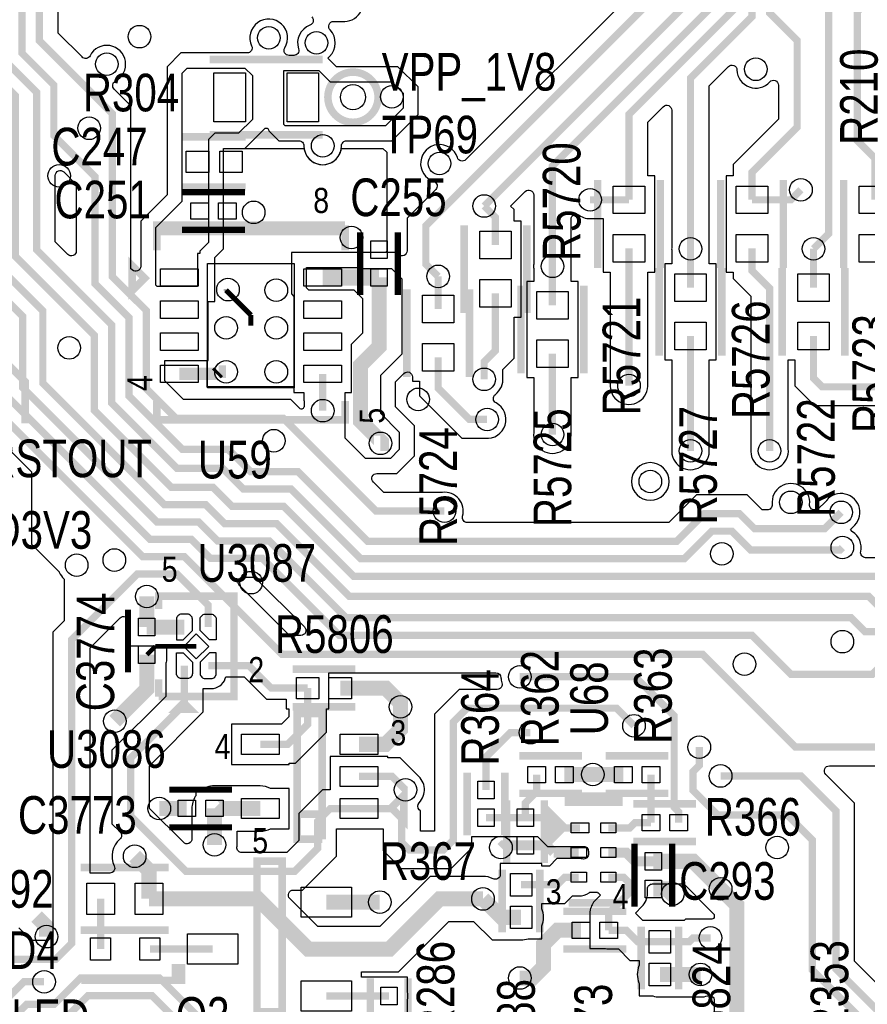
# Model space of a CAD drawing. Extents: x -394 to 5394, y -1015 to 7151.
# Tile 34 of 80: x 1902 to 2577, y 1862 to 2646. Entities that reach past the tile are written whole.
import ezdxf

# ---------------------------------------------------------------- set-up
doc = ezdxf.new("R2010")
doc.units = 0
for name, color, linetype in [('BG_SILKSCREEN_TOP', 3, 'CONTINUOUS'), ('ET_TOP', 132, 'CONTINUOUS'), ('PG_SILKSCREEN_TOP', 7, 'CONTINUOUS'), ('PIN_TOP', 132, 'CONTINUOUS'), ('RD_SILKSCREEN_TOP', 254, 'CONTINUOUS'), ('VC_TOP', 132, 'CONTINUOUS')]:
    doc.layers.add(name, color=color, linetype=linetype)

msp = doc.modelspace()

# ---------------------------------------------------------------- linework, layer by layer
at = {"layer": 'ET_TOP'}
for points, const_width in [([(2240, 2255), (2185.4553, 2255), (2111.4853, 2328.97), (2025.9587, 2328.97), (2002.4, 2352.5287), (2002.4, 2414.8813), (1994.3201, 2422.9612), (1994.3162, 2422.9612), (1975.3548, 2441.9226), (1975.3548, 2571.6452), (1917.3, 2629.7), (1917.3, 2773.5919), (1875.7049, 2815.187), (1875.7049, 3018.5145), (1940.1904, 3083), (2069.33, 3083), (2115.97, 3036.36), (2115.97, 3022.46)], 5.8), ([(2555, 3041.535), (2578, 3018.535), (2578, 2970), (2584, 2964), (2584, 2668), (2569, 2653), (2569, 2550), (2583, 2536), (2583, 2503)], 5.8), ([(1501.38, 2883.62), (1524, 2861), (1627, 2861), (1641.9, 2875.9), (1754.9315, 2875.9), (1889.7, 2741.1315), (1889.7, 2614.043), (1915, 2588.743), (1915, 2463.245), (1974.8, 2403.445), (1974.8, 2341.0963), (2026.9067, 2288.9896), (2063.4203, 2288.9896), (2079.894, 2272.5159), (2117.7681, 2272.5159), (2173.284, 2217), (2431, 2217), (2453, 2239), (2469, 2239), (2484, 2224), (2555, 2224), (2557, 2226)], 5.8), ([(2618, 2201), (2616, 2203), (2167.7678, 2203), (2112.0519, 2258.7159), (2070.7087, 2258.7159), (2055.4709, 2273.9537), (2022.4264, 2273.9537), (1961, 2335.3801), (1961, 2395.0209), (1898.2, 2457.8209), (1898.2, 2586.0268), (1875.9, 2608.3268), (1875.9, 2735.4153), (1749.4153, 2861.9), (1651.9, 2861.9), (1634, 2844), (1513, 2844), (1488, 2869)], 5.8), ([(1500, 2829), (1641, 2829), (1659.9, 2847.9), (1733.9639, 2847.9), (1801.3, 2780.5639), (1801.3, 2744.2486), (1854.903, 2690.6456), (1854.903, 2609.8076), (1884.4, 2580.3106), (1884.4, 2450.23), (1920, 2414.63), (1920, 2356.864), (1944.2438, 2332.6202), (1944.2438, 2332.6201), (2016.7102, 2260.1537), (2049.7547, 2260.1537), (2064.9925, 2244.9159), (2106.3357, 2244.9159), (2164.2516, 2187), (2578, 2187), (2586, 2179)], 5.8), ([(2622, 2159), (2575, 2159), (2564, 2170), (2161.7354, 2170), (2100.6195, 2231.1159), (2059.2763, 2231.1159), (2044.0385, 2246.3537), (2010.994, 2246.3537), (1904, 2353.3477), (1904, 2410.0726), (1870.6, 2443.4726), (1870.6, 2574.5944), (1841.103, 2604.0914), (1841.103, 2684.9294), (1787.5, 2738.5324), (1787.5, 2774.8477), (1750.2477, 2812.1), (1424.9, 2812.1)], 5.8), ([(2597, 2141), (2581, 2125), (2515.9998, 2125), (2484.9998, 2156), (2156.2192, 2156), (2094.9033, 2217.3159), (2053.5601, 2217.3159), (2038.3223, 2232.5537), (2005.2778, 2232.5537), (1856.8, 2381.0315), (1856.8, 2568.2), (1827.303, 2597.697), (1827.303, 2679.2132), (1773.7, 2732.8162), (1773.7, 2769.1315), (1744.5315, 2798.3), (1418.7, 2798.3)], 5.8), ([(1502.8315, 2784), (1739.3153, 2784), (1759.9, 2763.4153), (1759.9, 2727.1), (1813.503, 2673.497), (1813.503, 2587.2011), (1843, 2557.7041), (1843, 2375.3153), (1999.5616, 2218.7537), (2032.6061, 2218.7537), (2110.3598, 2141), (2445.6855, 2141), (2519.6855, 2067), (2617, 2067)], 5.8), ([(1903.5, 2746.8477), (1903.5, 2619.7592), (1928.8, 2594.4592), (1928.8, 2554.1999), (1961.5548, 2521.4451), (1961.5548, 2436.2064), (1988.6, 2409.1612), (1988.6, 2346.8125), (2031.1438, 2304.2687), (2067.5874, 2304.2687), (2069.0665, 2302.7896), (2069.1365, 2302.7896), (2085.6102, 2286.3159), (2123.4882, 2286.3159), (2131.5681, 2278.236), (2131.5681, 2278.2321), (2178.8002, 2231), (2425, 2231), (2447, 2253), (2475, 2253), (2487, 2241), (2543, 2241), (2556, 2254)], 5.8), ([(2524, 2511), (2516, 2503), (2485, 2503)], 5.8), ([(2387, 2503), (2356, 2503)], 5.8), ([(2280.6342, 2467.0608), (2280.6342, 2489.0608), (2271.6342, 2498.0608)], 5.8), ([(2387, 2464.4174), (2387, 2355)], 5.8), ([(2436, 2433), (2436, 2464)], 5.8), ([(2485, 2464.4174), (2485, 2446.5174), (2499, 2432.5174), (2499, 2303)], 5.8), ([(2534, 2464), (2534, 2433)], 5.8), ([(2142.93, 2441.14), (2187.93, 2441.14)], 13), ([(2326, 2419), (2326, 2450)], 5.8), ([(2189, 2309), (2189.93, 2309), (2189.93, 2310), (2173, 2326.93), (2173, 2371), (2187.93, 2385.93), (2187.93, 2441.14)], 12), ([(2235, 2416), (2235, 2442)], 5.8), ([(2066, 2431), (2066, 2431.465)], 4), ([(2085.84, 2411.16), (2066, 2431)], 4), ([(2280.6342, 2428.4782), (2280.6342, 2382.9), (2271.6342, 2373.9), (2271.6342, 2360)], 5.8), ([(2085.84, 2402.75), (2085.84, 2411.16)], 4), ([(2436, 2394.4174), (2436, 2303)], 5.8), ([(2605, 2354), (2541, 2354), (2534, 2361), (2534, 2394.4174)], 5.8), ([(2274, 2328), (2259.9, 2328), (2235, 2352.9), (2235, 2377.4174)], 5.8), ([(2326, 2380.4174), (2326, 2316)], 5.8), ([(2058.36, 2364.36), (2028.75, 2364.36)], 10), ([(2060, 2366), (2058.36, 2364.36)], 10), ([(2066, 2366), (2060, 2366)], 10), ([(2143, 2335), (2143, 2348.9), (2142.93, 2348.97), (2142.93, 2364.36)], 5.8), ([(2051.7498, 2162.5774), (2051.7498, 2180.0938), (2026.8899, 2204.9537), (1995.4825, 2204.9537), (1942.9, 2152.3712), (1942.9, 1910.5855), (1930.3145, 1898), (1884, 1898), (1768.9, 1782.9)], 5.8), ([(2002.8522, 2162.5774), (2002.8522, 2187.0089)], 12), ([(2032.8522, 2162.5774), (2002.8522, 2162.5774)], 12), ([(1977.3578, 2087.6422), (2002.8522, 2113.1366), (2002.8522, 2140.5302)], 12), ([(2009.5451, 2147.2231), (2002.8522, 2140.5302)], 3.6), ([(2042.301, 2147.2231), (2009.5451, 2147.2231)], 3.6), ([(2172, 2018), (2149, 2018), (2139, 2008), (2139, 1986.2895), (2120.7105, 1968), (2033.9999, 1968), (1990, 2011.9999), (1990, 2058.2895), (2032.8522, 2101.1417), (2032.8522, 2131.8688)], 5.8), ([(2051.7498, 2131.8688), (2084.1312, 2131.8688), (2102, 2114), (2131, 2114)], 5.8), ([(2300, 2123), (2392, 2123), (2423, 2092), (2423, 2019), (2426.49, 2015.51), (2426.49, 2006.81)], 5.8), ([(2205, 2099), (2205, 2102), (2193, 2114), (2156.9842, 2114)], 12), ([(2131, 2114), (2131, 2085.021), (2115.16, 2069.181), (2093.26, 2069.181)], 5.8), ([(2172, 2069.181), (2193, 2069.181), (2205, 2081.181), (2205, 2099)], 12), ([(2391, 2084), (2377, 2098), (2258, 2098), (2247, 2087), (2247, 1992.9999), (2239.1013, 1985.1012), (2211.8, 1985.1012), (2206, 1990.9012), (2206, 2010), (2198, 2018), (2172, 2018)], 5.8), ([(2308.5, 2078.5), (2292.5, 2078.5), (2273.07, 2059.07), (2273.07, 2032.72)], 5.8), ([(2589.3, 1833.2742), (2533, 1889.5742), (2533, 1993), (2513, 2013), (2457.5861, 2013), (2438, 2032.5861), (2438, 2047.3153), (2443, 2052.3153), (2443, 2067)], 5.8), ([(2304.53, 2010.68), (2304.53, 2022.64), (2313.53, 2031.64), (2313.53, 2045.1)], 5.8), ([(2335.57, 2045.1), (2358.21, 2045.1)], 12), ([(2382.41, 2045.1), (2358.21, 2045.1)], 12), ([(2404.45, 2045.1), (2404.45, 2006.81)], 5.8), ([(2460, 2044), (2523.9999, 2044), (2551.8987, 2016.1012), (2551.8987, 1890.1917), (2603.1, 1838.9904), (2603.1, 1766.5847), (2613.5847, 1756.1), (2724.1, 1756.1), (3015, 2047), (3049, 2047), (3074, 2022), (3074, 1706.4838), (3086.97, 1693.5138), (3086.97, 1666.65)], 5.8), ([(2209, 2033), (2198.4095, 2043.5905), (2172, 2043.5905)], 5.8), ([(2034.7386, 2018.0753), (2012.7858, 2018.0753)], 12), ([(2093.26, 2018), (2056.8611, 2018), (2056.7858, 2018.0753)], 12), ([(2056.7858, 2018.0753), (2056.7858, 1989.0753)], 12), ([(2273.07, 2010.68), (2304.53, 2010.68)], 5.8), ([(2304.53, 2010.68), (2320.25, 2010.68), (2328.29, 2002.64), (2348.01, 2002.64)], 5.8), ([(2404.45, 2006.81), (2391.74, 2006.81), (2387.57, 2002.64), (2370.65, 2002.64)], 5.8), ([(2304.53, 1988.64), (2286.64, 1988.64), (2285, 1987)], 8), ([(2327.04, 1982.96), (2321.36, 1988.64), (2304.53, 1988.64)], 8), ([(2004.58, 1946.12), (2004.58, 1968.62), (1993.2, 1980)], 12), ([(2347.03, 1982.96), (2327.04, 1982.96)], 8), ([(2370.65, 1982.96), (2384.8536, 1982.96), (2391.85, 1975.9636), (2406.35, 1975.9636)], 8), ([(2460, 1954), (2438.0364, 1975.9636), (2406.35, 1975.9636)], 12), ([(2300.9848, 1957.3356), (2329.8256, 1957.3356), (2335.77, 1963.28), (2347.03, 1963.28)], 5.8), ([(2370.85, 1921.1), (2370.85, 1934.5), (2386.8213, 1950.4713), (2386.8213, 1959.1787), (2382.72, 1963.28), (2370.65, 1963.28)], 5.8), ([(2406.35, 1953.9164), (2417.1672, 1953.9164), (2421.0836, 1950), (2422, 1950)], 12), ([(1966, 1906.12), (1966, 1946.12)], 5.8), ([(2270.68, 1946), (2236, 1946), (2196, 1906), (2131.641, 1906), (2091.521, 1946.12), (2004.58, 1946.12)], 12), ([(2145.92, 1943.52), (2188.48, 1943.52)], 12), ([(2270.68, 1946), (2285.3286, 1931.3514), (2300.9848, 1931.3514)], 12), ([(1915, 1932), (1923, 1924), (1923, 1916)], 12), ([(2300, 1883), (2310, 1883), (2319, 1892), (2319, 1910.04), (2330.06, 1921.1), (2348.81, 1921.1)], 12), ([(2411.63, 1911.88), (2393.97, 1911.88), (2384.75, 1921.1), (2370.85, 1921.1)], 5.8), ([(2452, 1915), (2438.1, 1915), (2434.98, 1911.88), (2411.63, 1911.88)], 5.8), ([(2055.36, 1906.12), (2005.36, 1906.12)], 5.8), ([(2411.63, 1885.8958), (2444, 1885.8958)], 12), ([(1413, 1763), (1438, 1738), (1495, 1738), (1512, 1755), (1800, 1755), (1907, 1862), (1929, 1862), (1950, 1883), (2013, 1883), (2062, 1834), (2183.24, 1834), (2195.92, 1846.68)], 5.8), ([(1487, 1765), (1491, 1769), (1794, 1769), (1905, 1880), (1921, 1880)], 5.8), ([(2407, 1637), (2407, 1707.915), (2317.915, 1797), (2258, 1797), (2246.9, 1785.9), (2090.1, 1785.9), (2007.1, 1868.9), (1955.9, 1868.9), (1935, 1848), (1913.0001, 1848), (1804.8401, 1739.84), (1524.8401, 1739.84), (1505.0001, 1720), (1478, 1720)], 5.8), ([(2145.92, 1868.72), (2195.92, 1868.72)], 5.8)]:
    msp.add_lwpolyline(points, dxfattribs=dict(at, const_width=const_width))
for points, format in [([(2235, 2442, 5.8, 5.8, 0), (2225.1712, 2451.8288, 5.8, 5.8, 0), (2225.1712, 2482.1712, 5.8, 5.8, 0), (2415, 2672, 5.8, 5.8, 0), (2415, 2747, 5.8, 5.8, 0), (2436, 2768, 5.8, 5.8, 0), (2436, 2876, 5.8, 5.8, 0), (2410, 2902, 5.8, 5.8, 0), (2410, 2967, 5.8, 5.8, 0), (2413.416, 2970.416, 5.8, 5.8, 0), (2413.416, 2984.416, 5.2, 5.2, 0), (2413.416, 3057.431, 5.2, 5.2, 0), (2429.016, 3073.031, 5.2, 5.2, 0)], "xyseb"), ([(2460.512, 3073.031, 5.2, 5.2, 0), (2444.912, 3057.431, 5.2, 5.2, 0), (2444.912, 2974.9121, 5.8, 5.8, 0), (2444.912, 2944.088, 5.8, 5.8, 0), (2471, 2918, 5.8, 5.8, 0), (2471, 2722, 5.8, 5.8, 0), (2457, 2708, 5.8, 5.8, 0), (2457, 2661, 5.8, 5.8, 0), (2326, 2530, 5.8, 5.8, 0), (2326, 2450, 5.8, 5.8, 0)], "xyseb"), ([(2436, 2464, 5.8, 5.8, 0), (2436, 2600, 5.8, 5.8, 0), (2485, 2649, 5.8, 5.8, 0), (2485, 2696, 5.8, 5.8, 0), (2499.1, 2710.1, 5.8, 5.8, 0), (2499.1, 2906.1, 5.8, 5.8, 0), (2535, 2942, 5.8, 5.8, 0), (2535, 2992, 5.8, 5.8, 0), (2507.904, 3019.096, 5.2, 5.2, 0), (2507.904, 3057.431, 5.2, 5.2, 0), (2523.504, 3073.031, 5.2, 5.2, 0)], "xyseb"), ([(2555, 3073.031, 5.2, 5.2, 0), (2539.4, 3057.431, 5.2, 5.2, 0), (2539.4, 3030.6, 5.8, 5.8, 0), (2564.8, 3005.2, 5.8, 5.8, 0), (2564.8, 2781.8, 5.8, 5.8, 0), (2546, 2763, 5.8, 5.8, 0), (2546, 2476, 5.8, 5.8, 0), (2534, 2464, 5.8, 5.8, 0)], "xyseb"), ([(2429.016, 3041.535, 5.2, 5.2, 0), (2429.016, 2990.016, 5.8, 5.8, 0), (2429.016, 2939.984, 5.8, 5.8, 0), (2450, 2919, 5.8, 5.8, 0), (2450, 2762, 5.8, 5.8, 0), (2429, 2741, 5.8, 5.8, 0), (2429, 2655.4266, 5.8, 5.8, 0), (2271.6342, 2498.0608, 5.8, 5.8, 0)], "xyseb"), ([(2387, 2503, 5.8, 5.8, 0), (2387, 2571, 5.8, 5.8, 0), (2471, 2655, 5.8, 5.8, 0), (2471, 2702, 5.8, 5.8, 0), (2485, 2716, 5.8, 5.8, 0), (2485, 2912, 5.8, 5.8, 0), (2519.9, 2946.9, 5.8, 5.8, 0), (2519.9, 2988.1, 5.8, 5.8, 0), (2492.008, 3015.992, 5.2, 5.2, 0), (2492.008, 3041.535, 5.2, 5.2, 0)], "xyseb"), ([(2485, 2503, 5.8, 5.8, 0), (2485, 2525, 5.8, 5.8, 0), (2521, 2561, 5.8, 5.8, 0), (2521, 2630.0001, 5.8, 5.8, 0), (2499, 2652.0001, 5.8, 5.8, 0), (2499, 2690, 5.8, 5.8, 0), (2523.1, 2714.1, 5.8, 5.8, 0), (2523.1, 2898.1, 5.8, 5.8, 0), (2551, 2926, 5.8, 5.8, 0), (2551, 2994, 5.8, 5.8, 0), (2523.504, 3021.496, 5.2, 5.2, 0), (2523.504, 3041.535, 5.2, 5.2, 0)], "xyseb"), ([(2134.2679, 2648.66, -0.547486), (2132.8206, 2642.0776, 0.405083), (2123.7673, 2623.2633, -0.511766), (2119.972, 2618.0002), (2116.1558, 2618.0002, -0.587607), (2112.7547, 2624.1054, 1.675121), (2086.3942, 2625.6843, -0.548048), (2082.766, 2620.0002), (2030.0294, 2620.0002), (2018.9998, 2608.9706), (2018.9998, 2506.9706), (1997.9998, 2485.9706), (1997.9998, 2450.0065, -0.668175), (1991.1714, 2447.1781), (1990.255, 2448.0945), (1990.255, 2577.8171), (1976.8189, 2591.2532, -0.509123), (1977.8268, 2597.6433, 1.374559), (1957.6433, 2617.8268, -0.509123), (1951.2532, 2616.8189), (1932.2002, 2635.8719), (1932.2002, 2744.1604, -0.56342)], "xyb"), ([(2400.0998, 2678.1719), (2256.9163, 2534.9884, -0.561012), (2250.28, 2536.5922, 1.637399), (2231.4078, 2517.72, -0.561012), (2233.0116, 2511.0837), (2210.271, 2488.3431), (2210.271, 2462.3567, -0.668177), (2203.4426, 2459.5283), (2201.9706, 2461.0002), (2117.9998, 2461.0002), (2117.9998, 2428.0294), (2119.9298, 2426.0994), (2119.9298, 2349.3598), (2128.0298, 2349.3598), (2128.0298, 2342.7981), (2128.0998, 2342.7281), (2128.0998, 2338.256, -0.668179), (2124.6856, 2336.8418), (2117.6572, 2343.8702), (2032.1306, 2343.8702), (2017.3002, 2358.7006), (2017.3002, 2374.9498), (2051.7502, 2374.9498), (2051.7502, 2421.9998), (2057.0002, 2421.9998), (2057.0002, 2457.0294), (2064.0002, 2464.0294), (2064.0002, 2543.9998), (2080.9706, 2543.9998), (2096.5856, 2559.6147, -0.668183), (2099.9998, 2558.2005), (2099.9998, 2558.0294), (2108.0294, 2549.9998), (2123.9998, 2549.9998, -0.414214), (2127.9998, 2545.9998, 0.999987), (2158.0002, 2545.9998, -0.414214), (2162.0002, 2549.9998), (2197.9706, 2549.9998), (2219.0002, 2571.0294), (2219.0002, 2592.9706), (2202.9706, 2609.0002), (2153.9706, 2609.0002), (2147.0917, 2615.8791), (2148.5119, 2617.2992), (2148.5178, 2617.3051, 0.409444), (2148.8651, 2638.342, -0.659299), (2151.7624, 2645.0998), (2158.2674, 2645.0998), (2158.3754, 2645.088, 1.114863), (2158.3754, 2674.912)], "xyb"), ([(2609.5357, 2217.9002), (2575.5526, 2217.9002, -0.479448), (2571.6468, 2222.7633, 0.313895), (2565.1156, 2238.6152), (2564.9352, 2238.7313), (2563.3693, 2240.2972), (2565.3109, 2242.2388), (2565.3956, 2242.3069, 1.114862), (2544.3069, 2263.3956), (2544.2388, 2263.3109), (2536.8281, 2255.9002), (2534.8838, 2255.9002, -0.447037), (2530.9083, 2260.3423, 1.117356), (2501.0917, 2260.3423, -0.447037), (2497.1162, 2255.9002), (2493.1719, 2255.9002), (2481.1719, 2267.9002), (2440.8281, 2267.9002), (2418.8281, 2245.9002), (2258.303, 2245.9002, -0.496237), (2254.4498, 2250.9738, 0.53052), (2238.3754, 2269.912), (2238.2674, 2269.9002), (2191.6272, 2269.9002), (2183.356, 2278.1714, -0.668175), (2186.1844, 2284.9998), (2201.9706, 2284.9998), (2216.0002, 2299.0294), (2216.0002, 2322.9706), (2201.0002, 2337.9706), (2201.0002, 2358.0294), (2207.6714, 2364.7005, -0.668177), (2214.4998, 2361.8721), (2214.4998, 2358.4172), (2220.0998, 2358.4172), (2220.0998, 2346.7281), (2253.7281, 2313.0998), (2272.2674, 2313.0998), (2272.3754, 2313.088, 0.824726), (2281.0802, 2341.2241, -0.549838), (2280.5821, 2347.9609, 0.266063), (2286.5462, 2361.6246), (2286.5344, 2361.7326), (2286.5344, 2367.7281), (2295.5344, 2376.7281), (2295.5344, 2409.478), (2301.1344, 2409.478), (2301.1344, 2486.061), (2295.5344, 2486.061), (2295.5344, 2495.2327), (2292.7063, 2498.0608), (2304.2714, 2509.6259, -0.668175), (2311.0998, 2506.7975), (2311.0998, 2451.7326), (2311.088, 2451.6246, 0.054312), (2311.088, 2448.3754), (2311.0998, 2448.2674), (2311.0998, 2438.0002), (2305.4998, 2438.0002), (2305.4998, 2361.4172), (2311.0998, 2361.4172), (2311.0998, 2317.7326), (2311.088, 2317.6246, 1.114863), (2340.912, 2317.6246), (2340.9002, 2317.7326), (2340.9002, 2361.4172), (2346.5002, 2361.4172), (2346.5002, 2438.0002), (2340.9002, 2438.0002), (2340.9002, 2448.2674), (2340.912, 2448.3754, 0.054312), (2340.912, 2451.6246), (2340.9002, 2451.7326), (2340.9002, 2487.5792, -0.611279), (2347.237, 2490.8256, 0.185175), (2357.6246, 2488.088), (2357.7326, 2488.0998), (2366.4998, 2488.0998), (2366.4998, 2445.4172), (2372.0998, 2445.4172), (2372.0998, 2356.7326), (2372.088, 2356.6246, 1.114863), (2401.912, 2356.6246), (2401.9002, 2356.7326), (2401.9002, 2445.4172), (2407.5002, 2445.4172), (2407.5002, 2522.0002), (2401.9002, 2522.0002), (2401.9002, 2564.8281), (2414.2714, 2577.1993, -0.668175), (2421.0998, 2574.3709), (2421.0998, 2465.7326), (2421.088, 2465.6246, 0.054312), (2421.088, 2462.3754), (2421.0998, 2462.2674), (2421.0998, 2452.0002), (2415.4998, 2452.0002), (2415.4998, 2375.4172), (2421.0998, 2375.4172), (2421.0998, 2304.7326), (2421.088, 2304.6246, 1.114863), (2450.912, 2304.6246), (2450.9002, 2304.7326), (2450.9002, 2375.4172), (2456.5002, 2375.4172), (2456.5002, 2452.0002), (2450.9002, 2452.0002), (2450.9002, 2462.2674), (2450.912, 2462.3754, 0.054312), (2450.912, 2465.6246), (2450.9002, 2465.7326), (2450.9002, 2593.8281), (2466.1849, 2609.1128, -0.654635), (2473.0104, 2606.435, 0.67293), (2499.1315, 2596.9453, -0.686695), (2506.0998, 2594.2641), (2506.0998, 2567.1719), (2470.0998, 2531.1719), (2470.0998, 2522.0002), (2464.4998, 2522.0002), (2464.4998, 2445.4172), (2470.0998, 2445.4172), (2470.0998, 2440.3455), (2484.0998, 2426.3455), (2484.0998, 2304.7326), (2484.088, 2304.6246, 1.114863), (2513.912, 2304.6246), (2513.9002, 2304.7326), (2513.9002, 2375.4172), (2519.0998, 2375.4172), (2519.0998, 2354.8281), (2534.8281, 2339.0998), (2603.2674, 2339.0998)], "xyb"), ([(1850.2432, 2347), (1910.9868, 2286.2564), (1910.9868, 2228.6273), (1932.9909, 2206.6232), (1933.1432, 2206.2559, 0.112498), (1937, 2200.8194), (1937, 2167.5433), (1927.9998, 2158.5431), (1927.9998, 1916.7574), (1924.1426, 1912.9002), (1911.0998, 1912.9002), (1901, 1923)], "xyb"), ([(2618.0002, 1845.1623), (2566.7989, 1896.3636), (2566.7989, 2022.2731), (2543.8006, 2045.2714, -0.668175), (2546.629, 2052.0998), (2615.2674, 2052.0998), (2615.3754, 2052.088, 0.15317), (2624.1841, 2053.832, -0.569325), (2630.0998, 2050.3206), (2630.0998, 2026.1719), (2621.8558, 2017.9279), (2621.8558, 1908, 0.159967), (2624.7558, 1899.1676), (2624.7558, 1887.9998), (2648.7562, 1887.9998), (2648.7562, 1899.1676, 0.01215), (2649.1711, 1899.761, -0.536549), (2655.8369, 1899.761, 0.01215), (2656.2518, 1899.1676), (2656.2518, 1887.9998), (2671.8738, 1887.9998), (2671.8738, 1840.8818)], "xyb"), ([(2565, 1775, 10, 10, 0), (2565, 1698, 12, 12, 0), (2537, 1670, 12, 12, 0), (2467.9999, 1670, 12, 12, 0), (2455, 1682.9999, 12, 12, 0), (2455, 1800.0001, 12, 12, 0), (2473, 1818.0001, 12, 12, 0), (2473, 1941, 12, 12, 0), (2460, 1954, 12, 12, 0)], "xyseb"), ([(2210.4202, 1850.1163), (2210.4202, 1865.2837), (2210.4675, 1865.4974, 0.109435), (2210.4675, 1871.9426), (2210.4202, 1872.1563), (2210.4202, 1883.7202), (2181.4198, 1883.7202), (2181.4198, 1883.6202), (2173.9202, 1883.6202), (2173.9202, 1887.9998), (2203.4559, 1887.9998), (2243.4559, 1927.9998), (2263.2241, 1927.9998), (2277.8727, 1913.3512), (2300.9848, 1913.3512, 0.079556), (2306.6053, 1914.2512), (2306.9096, 1914.3512), (2317.485, 1914.3512), (2317.485, 1924.1468), (2317.635, 1924.5119, 0.197386), (2317.635, 1938.1909), (2317.485, 1938.556), (2317.485, 1942.4354), (2335.9975, 1942.4354), (2341.9419, 1948.3798), (2347.0301, 1948.3798, 0.149739), (2355.3761, 1950.9366), (2355.8836, 1951.2798), (2361.7964, 1951.2798), (2362.3039, 1950.9366, 0.005827), (2362.5939, 1950.7455), (2362.7747, 1950.6292), (2364.3409, 1949.063), (2360.314, 1945.036, 0.151369), (2356.2026, 1937.2333), (2355.8979, 1935.6002), (2355.8498, 1935.6002), (2355.8498, 1906.5998), (2367.4137, 1906.5998), (2367.6274, 1906.5525, 0.054555), (2370.85, 1906.1998), (2378.5781, 1906.1998), (2387.7981, 1896.9798), (2395.1298, 1896.9798), (2395.1298, 1893.1004), (2394.9798, 1892.7353, 0.197386), (2394.9798, 1879.0563), (2395.1298, 1878.6912), (2395.1298, 1868.8956), (2405.7052, 1868.8956), (2406.0095, 1868.7956, 0.079556), (2411.63, 1867.8956), (2444, 1867.8956, 0.081127), (2449.7271, 1868.831, -0.512565), (2454.9998, 1865.0389), (2454.9998, 1825.456)], "xyb")]:
    msp.add_lwpolyline(points, format=format, dxfattribs=at)
for points in [[(2043.3398, 2434), (2011, 2434), (2010, 2435), (2010, 2481), (2031, 2502), (2031, 2604), (2035, 2608), (2081, 2608), (2087, 2602), (2087, 2567), (2076, 2556), (2057, 2556), (2052, 2551), (2052, 2469), (2045, 2462), (2045, 2460.2502), (2043.3398, 2460.2502)], [(2193, 2562), (2113, 2562), (2112, 2563), (2112, 2606), (2140, 2606), (2149, 2597), (2198, 2597), (2207, 2588), (2207, 2576)], [(2197, 2297), (2177, 2297), (2161, 2313), (2161, 2349.3598), (2165.9302, 2349.3598), (2165.9302, 2387.9302), (2175, 2397), (2175, 2424), (2168, 2431), (2132, 2431), (2130, 2433), (2130, 2449), (2173.4298, 2449), (2173.4298, 2448.187), (2197.813, 2448.187), (2206, 2440), (2206, 2380), (2189, 2363), (2189, 2333), (2204, 2318), (2204, 2304)]]:
    msp.add_lwpolyline(points, close=True, dxfattribs=at)
for points in [[(2051, 2354), (2051, 2374.9498), (2051.7502, 2374.9498), (2051.7502, 2421.9998), (2057.0002, 2421.9998), (2057.0002, 2457.0294), (2064.0002, 2464.0294), (2064.0002, 2543.9998), (2080.9706, 2543.9998), (2080.9708, 2544), (2128.0507, 2544), (2128.4209, 2542.4706, 0.786799), (2157.5791, 2542.4706), (2157.9493, 2544), (2191, 2544), (2194, 2541), (2194, 2462), (2193.0002, 2461.0002), (2117.9998, 2461.0002), (2117.9998, 2428.0294), (2119.9298, 2426.0994), (2119.9298, 2354)], [(1939.8262, 2459.4909), (1929.9002, 2469.4169), (1929.9002, 2522.3708, -0.668175), (1936.7286, 2525.1992), (1946.6546, 2515.2732), (1946.6546, 2462.3193, -0.668175)], [(2419.0002, 2278.6, 1), (2388.9998, 2278.6, 1)], [(2116.5317, 2155.9002), (2076.8446, 2195.5873, -0.668175), (2079.673, 2202.4157), (2088.7314, 2202.4157), (2128.4185, 2162.7286, -0.668175), (2125.5901, 2155.9002)], [(1957.8002, 1966.6202), (1957.8002, 2146.1993), (1981.5236, 2169.9227, -0.668175), (1988.352, 2167.0943), (1988.352, 2147.5772), (2018.5213, 2147.5772), (2018.5213, 2135.9566), (2018.4539, 2135.7036, 0.065166), (2017.952, 2131.8688), (2017.952, 2107.3136), (1975.0998, 2064.4614), (1975.0998, 2005.828), (1981.5419, 1999.3859, -0.433859), (1981.3474, 1993.5471, 0.334852), (1976.9178, 1972.3256, -0.549965), (1973.2995, 1966.6202)], [(2219.8906, 2022.6849, 0.438257), (2218.3956, 2044.6931), (2218.3109, 2044.7612), (2204.5814, 2058.4907), (2195.0002, 2058.4907), (2195.0002, 2059.5907), (2148.9998, 2059.5907), (2148.9998, 2032.9002), (2142.8281, 2032.9002), (2124.0998, 2014.1719), (2124.0998, 1992.4614), (2114.5386, 1982.9002), (2078.6782, 1982.9002, -0.443527), (2074.6978, 1987.2957, 0.024762), (2074.786, 1989.0753), (2074.786, 1999.9998), (2093.26, 1999.9998, 0.119535), (2101.5063, 2001.9998), (2116.2602, 2001.9998), (2116.2602, 2034.0002), (2101.5063, 2034.0002, 0.119535), (2093.26, 2036.0002), (2058.4328, 2036.0002), (2058.3463, 2036.0077, 0.173561), (2046.6133, 2032.9255), (2046.1024, 2032.5755), (2041.7856, 2032.5755), (2041.7856, 2028.0415), (2041.4856, 2027.5575, 0.139599), (2038.7856, 2018.0753), (2038.7856, 1993.9432, -0.668175), (2031.9572, 1991.1148), (2004.9002, 2018.1718), (2004.9002, 2052.1176), (2047.7524, 2094.9698), (2047.7524, 2113.6009), (2054.112, 2113.6009, 0.318993), (2065.4128, 2121.6274), (2065.8807, 2122.9686), (2080.4446, 2122.9686), (2098.3134, 2105.0998), (2113.9998, 2105.0998), (2113.9998, 2097.4998), (2116.0998, 2097.4998), (2116.0998, 2091.1929), (2110.0881, 2085.1812), (2070.2598, 2085.1812), (2070.2598, 2053.1808), (2116.2602, 2053.1808), (2116.2602, 2054.2808), (2121.3319, 2054.2808), (2145.9002, 2078.8491), (2145.9002, 2097.4998), (2148.0002, 2097.4998), (2148.0002, 2126.0998), (2281.0211, 2126.0998, -0.400402), (2285.0166, 2122.2893, 0.06997), (2285.7938, 2118.1844, -0.513522), (2282.0056, 2112.9002), (2251.8281, 2112.9002), (2232.0998, 2093.1719), (2232.0998, 2000.0014), (2220.9002, 2000.0014), (2220.9002, 2016.1719), (2219.9663, 2017.1058, -0.406293)], [(2139.0969, 1924.0002), (2116.8257, 1946.2714, -0.668178), (2119.6542, 1953.0998), (2126.8824, 1953.0998), (2153.9002, 1980.1176), (2153.9002, 2001.8281), (2154.0719, 2001.9998), (2191.0998, 2001.9998), (2191.0998, 1984.7293), (2205.6281, 1970.201), (2245.2732, 1970.201), (2261.9002, 1986.828), (2261.9002, 1995.6798), (2287.5702, 1995.6798), (2287.5702, 1995.7798), (2292.0298, 1995.7798), (2292.0298, 1995.6798), (2314.1781, 1995.6798), (2322.1181, 1987.7398), (2348.01, 1987.7398, 0.03536), (2350.1096, 1987.8885, -0.470972), (2354.6686, 1983.7347, 0.026323), (2354.6756, 1982.0512, -0.489878), (2349.9092, 1977.8994, 0.048652), (2347.03, 1978.1802), (2329.5981, 1978.1802), (2323.6537, 1972.2358), (2317.485, 1972.2358), (2317.485, 1974.3358), (2284.4846, 1974.3358), (2284.4846, 1965.6946, -0.556962), (2278.702, 1962.1138, 0.115995), (2270.68, 1964.0002), (2228.5441, 1964.0002), (2188.5441, 1924.0002)], [(2430.9081, 1928.8802), (2398.0419, 1928.8802), (2392.1721, 1934.75), (2397.3573, 1939.9353, 0.198912), (2401.7215, 1950.4713), (2401.7215, 1953.9724, -0.422607), (2405.8358, 1957.9707, 0.007143), (2406.35, 1957.9634), (2430.5805, 1957.9634), (2454.9998, 1933.5441), (2454.9998, 1931.9708, -0.431558), (2452.8822, 1929.9742, 0.041866), (2450.3754, 1929.912), (2450.2674, 1929.9002), (2431.9281, 1929.9002)]]:
    msp.add_lwpolyline(points, format="xyb", close=True, dxfattribs=at)
at = {"layer": 'PG_SILKSCREEN_TOP'}
for points, const_width in [([(2052.99, 2614.75), (2142.99, 2614.75)], 6), ([(2052.99, 2554.75), (2142.99, 2554.75)], 6), ([(2081.53, 2553.25), (2031.53, 2553.25)], 6), ([(2362, 2518.7087), (2362, 2448.7087)], 6), ([(2412, 2518.7087), (2412, 2448.7087)], 6), ([(2460, 2518.7087), (2460, 2448.7087)], 6), ([(2510, 2518.7087), (2510, 2448.7087)], 6), ([(2558, 2518.7087), (2558, 2448.7087)], 6), ([(2081.0236, 2509), (2031.0236, 2509)], 5), ([(2081.53, 2513.25), (2031.53, 2513.25)], 6), ([(2010.84, 2462.75), (2010.84, 2477.75), (2160.84, 2477.75), (2160.84, 2462.75), (2160.84, 2482.75)], 6), ([(2160.84, 2482.75), (2010.84, 2482.75), (2010.84, 2462.75)], 6), ([(2081.0236, 2479), (2031.0236, 2479)], 5), ([(2172.93, 2427.1636), (2172.93, 2477.1636)], 5), ([(2202.93, 2427.1636), (2202.93, 2477.1636)], 5), ([(2255.6342, 2482.7695), (2255.6342, 2412.7695)], 6), ([(2305.6342, 2482.7695), (2305.6342, 2412.7695)], 6), ([(2001.1235, 2440.6349), (1991.118, 2450.6404), (1991.118, 2430.6293), (2001.1235, 2440.6349)], 6), ([(2411, 2448.7087), (2411, 2378.7087)], 6), ([(2461, 2448.7087), (2461, 2378.7087)], 6), ([(2509, 2448.7087), (2509, 2378.7087)], 6), ([(2559, 2448.7087), (2559, 2378.7087)], 6), ([(2210, 2431.7087), (2210, 2361.7087)], 6), ([(2260, 2431.7087), (2260, 2361.7087)], 6), ([(2301, 2434.7087), (2301, 2364.7087)], 6), ([(2351, 2434.7087), (2351, 2364.7087)], 6), ([(1867, 2374), (1890, 2374), (1906, 2358), (1906, 2325)], 6), ([(2010.84, 2342.75), (2010.84, 2327.75), (2160.84, 2327.75), (2160.84, 2342.75)], 6), ([(2012.301, 2177), (2012.301, 2187.2231), (2072.301, 2187.2231), (2072.301, 2107.2231), (2012.301, 2107.2231)], 6), ([(1987.8522, 2126.5538), (1987.8522, 2176.5538)], 5), ([(2118.9921, 2129), (2168.9921, 2129)], 6), ([(2012.301, 2107.2231), (2012.301, 2121)], 6), ([(2027.301, 2097.2231), (2037.301, 2097.2231), (2032.301, 2102.2231), (2027.301, 2097.2231)], 6), ([(2118.9921, 2099), (2168.9921, 2099)], 6), ([(2122.63, 2013.5905), (2142.63, 2013.5905), (2142.63, 2093.5905), (2122.63, 2093.5905), (2122.63, 1993.5905), (2142.63, 1993.5905)], 6), ([(2299.55, 2060.1), (2349.55, 2060.1)], 6), ([(2418.43, 2060.1), (2368.43, 2060.1)], 6), ([(2258.07, 2046.7), (2258.07, 1996.7)], 6), ([(2288.07, 2046.7), (2288.07, 1996.7)], 6), ([(2070.7622, 2033.0753), (2020.7622, 2033.0753)], 5), ([(2197.63, 2018.5905), (2207.63, 2008.5905), (2207.63, 2028.5905), (2197.63, 2018.5905)], 6), ([(2299.55, 2030.1), (2349.55, 2030.1)], 6), ([(2418.43, 2030.1), (2368.43, 2030.1)], 6), ([(2289.53, 2024.66), (2289.53, 1974.66)], 6), ([(2319.53, 2024.66), (2319.53, 1974.66)], 6), ([(2378.84, 2022.96), (2338.84, 2022.96), (2338.84, 2027.96), (2378.84, 2027.96), (2378.84, 2022.96)], 6), ([(2440.47, 2021.81), (2390.47, 2021.81)], 6), ([(2142.63, 1993.5905), (2142.63, 2013.5905), (2122.63, 2013.5905)], 6), ([(2335.01, 2003.34), (2325, 2013.35), (2325, 1993.34), (2335.01, 2003.34)], 6), ([(2070.7622, 2003.0753), (2020.7622, 2003.0753)], 5), ([(2440.47, 1991.81), (2390.47, 1991.81)], 6), ([(2391.35, 1989.94), (2391.35, 1939.94)], 5), ([(2421.35, 1989.94), (2421.35, 1939.94)], 5), ([(2090.64, 1856.12), (2110.64, 1856.12), (2110.64, 1976.12), (2090.64, 1976.12), (2090.64, 1836.12), (2110.64, 1836.12)], 6), ([(1950.29, 1971.12), (2020.29, 1971.12)], 6), ([(2285.9848, 1969.3435), (2285.9848, 1919.3435)], 6), ([(2315.9848, 1969.3435), (2315.9848, 1919.3435)], 6), ([(2338.84, 1942.96), (2378.84, 1942.96)], 6), ([(2384.83, 1936.1), (2334.83, 1936.1)], 6), ([(1950.29, 1921.12), (2020.29, 1921.12)], 6), ([(2396.63, 1873.8879), (2396.63, 1923.8879)], 6), ([(2426.63, 1873.8879), (2426.63, 1923.8879)], 6), ([(2384.83, 1906.1), (2334.83, 1906.1)], 6), ([(2025.68, 1881.12), (2025.68, 1891.12), (2030.68, 1891.12), (2030.68, 1881.12), (1950.68, 1881.12)], 6), ([(2180.92, 1832.7), (2180.92, 1882.7)], 6), ([(2210.92, 1832.7), (2210.92, 1882.7)], 6)]:
    msp.add_lwpolyline(points, dxfattribs=dict(at, const_width=const_width))
at = {"layer": 'PG_SILKSCREEN_TOP', "const_width": 6}
msp.add_lwpolyline([(2187.12, 2584.75, 1), (2147.12, 2584.75, 1), (2187.12, 2584.75)], format="xyb", dxfattribs=at)
at = {"layer": 'PIN_TOP'}
for points in [[(2056.36, 2565.25), (2056.36, 2604.25), (2081.36, 2604.25), (2081.36, 2565.25)], [(2114.62, 2565.25), (2114.62, 2604.25), (2139.62, 2604.25), (2139.62, 2565.25)], [(2052.14, 2541.75), (2052.14, 2524.75), (2034.14, 2524.75), (2034.14, 2541.75)], [(2078.92, 2541.75), (2078.92, 2524.75), (2060.92, 2524.75), (2060.92, 2541.75)], [(2374.5, 2514), (2399.5, 2514), (2399.5, 2492), (2374.5, 2492)], [(2472.5, 2514), (2497.5, 2514), (2497.5, 2492), (2472.5, 2492)], [(2570.5, 2514), (2595.5, 2514), (2595.5, 2492), (2570.5, 2492)], [(2052, 2500.5), (2052, 2487.5), (2038, 2487.5), (2038, 2500.5)], [(2074.0472, 2500.5), (2074.0472, 2487.5), (2060.0472, 2487.5), (2060.0472, 2500.5)], [(2268.1342, 2478.0608), (2293.1342, 2478.0608), (2293.1342, 2456.0608), (2268.1342, 2456.0608)], [(2374.5, 2475.4174), (2399.5, 2475.4174), (2399.5, 2453.4174), (2374.5, 2453.4174)], [(2472.5, 2475.4174), (2497.5, 2475.4174), (2497.5, 2453.4174), (2472.5, 2453.4174)], [(2570.5, 2475.4174), (2595.5, 2475.4174), (2595.5, 2453.4174), (2570.5, 2453.4174)], [(2194.43, 2456.1872), (2181.43, 2456.1872), (2181.43, 2470.1872), (2194.43, 2470.1872)], [(2013.75, 2434.14), (2013.75, 2448.14), (2043.75, 2448.14), (2043.75, 2434.14)], [(2051.34, 2353.25), (2051.34, 2452.25), (2120.34, 2452.25), (2120.34, 2353.25)], [(2127.93, 2434.14), (2127.93, 2448.14), (2157.93, 2448.14), (2157.93, 2434.14)], [(2194.43, 2434.14), (2181.43, 2434.14), (2181.43, 2448.14), (2194.43, 2448.14)], [(2423.5, 2444), (2448.5, 2444), (2448.5, 2422), (2423.5, 2422)], [(2521.5, 2444), (2546.5, 2444), (2546.5, 2422), (2521.5, 2422)], [(2268.1342, 2439.4782), (2293.1342, 2439.4782), (2293.1342, 2417.4782), (2268.1342, 2417.4782)], [(2222.5, 2427), (2247.5, 2427), (2247.5, 2405), (2222.5, 2405)], [(2313.5, 2430), (2338.5, 2430), (2338.5, 2408), (2313.5, 2408)], [(2013.75, 2408.55), (2013.75, 2422.55), (2043.75, 2422.55), (2043.75, 2408.55)], [(2127.93, 2408.55), (2127.93, 2422.55), (2157.93, 2422.55), (2157.93, 2408.55)], [(2423.5, 2405.4174), (2448.5, 2405.4174), (2448.5, 2383.4174), (2423.5, 2383.4174)], [(2521.5, 2405.4174), (2546.5, 2405.4174), (2546.5, 2383.4174), (2521.5, 2383.4174)], [(2013.75, 2382.95), (2013.75, 2396.95), (2043.75, 2396.95), (2043.75, 2382.95)], [(2127.93, 2382.95), (2127.93, 2396.95), (2157.93, 2396.95), (2157.93, 2382.95)], [(2222.5, 2388.4174), (2247.5, 2388.4174), (2247.5, 2366.4174), (2222.5, 2366.4174)], [(2313.5, 2391.4174), (2338.5, 2391.4174), (2338.5, 2369.4174), (2313.5, 2369.4174)], [(2013.75, 2357.36), (2013.75, 2371.36), (2043.75, 2371.36), (2043.75, 2357.36)], [(2127.93, 2357.36), (2127.93, 2371.36), (2157.93, 2371.36), (2157.93, 2357.36)], [(2009.3522, 2155.5774), (1996.3522, 2155.5774), (1996.3522, 2169.5774), (2009.3522, 2169.5774)], [(2052.2005, 2147.2231), (2042.301, 2137.3236), (2032.4015, 2147.2231), (2042.301, 2157.1226)], [(2009.3522, 2133.5302), (1996.3522, 2133.5302), (1996.3522, 2147.5302), (2009.3522, 2147.5302)], [(2122, 2105.5), (2122, 2122.5), (2140, 2122.5), (2140, 2105.5)], [(2147.9842, 2105.5), (2147.9842, 2122.5), (2165.9842, 2122.5), (2165.9842, 2105.5)], [(2108.26, 2077.181), (2108.26, 2061.181), (2078.26, 2061.181), (2078.26, 2077.181)], [(2187, 2077.181), (2187, 2061.181), (2157, 2061.181), (2157, 2077.181)], [(2187, 2051.5905), (2187, 2035.5905), (2157, 2035.5905), (2157, 2051.5905)], [(2306.53, 2038.6), (2306.53, 2051.6), (2320.53, 2051.6), (2320.53, 2038.6)], [(2328.57, 2038.6), (2328.57, 2051.6), (2342.57, 2051.6), (2342.57, 2038.6)], [(2389.41, 2051.6), (2389.41, 2038.6), (2375.41, 2038.6), (2375.41, 2051.6)], [(2411.45, 2051.6), (2411.45, 2038.6), (2397.45, 2038.6), (2397.45, 2051.6)], [(2266.57, 2039.72), (2279.57, 2039.72), (2279.57, 2025.72), (2266.57, 2025.72)], [(2041.7386, 2024.5753), (2041.7386, 2011.5753), (2027.7386, 2011.5753), (2027.7386, 2024.5753)], [(2063.7858, 2024.5753), (2063.7858, 2011.5753), (2049.7858, 2011.5753), (2049.7858, 2024.5753)], [(2108.26, 2026), (2108.26, 2010), (2078.26, 2010), (2078.26, 2026)], [(2187, 2026), (2187, 2010), (2157, 2010), (2157, 2026)], [(2266.57, 2017.68), (2279.57, 2017.68), (2279.57, 2003.68), (2266.57, 2003.68)], [(2298.03, 2017.68), (2311.03, 2017.68), (2311.03, 2003.68), (2298.03, 2003.68)], [(2411.45, 2013.31), (2411.45, 2000.31), (2397.45, 2000.31), (2397.45, 2013.31)], [(2433.49, 2013.31), (2433.49, 2000.31), (2419.49, 2000.31), (2419.49, 2013.31)], [(2341.01, 1998.64), (2341.01, 2006.64), (2355.01, 2006.64), (2355.01, 1998.64)], [(2364.65, 1998.64), (2364.65, 2006.64), (2376.65, 2006.64), (2376.65, 1998.64)], [(2298.03, 1995.64), (2311.03, 1995.64), (2311.03, 1981.64), (2298.03, 1981.64)], [(2341.03, 1978.96), (2341.03, 1986.96), (2353.03, 1986.96), (2353.03, 1978.96)], [(2364.65, 1978.96), (2364.65, 1986.96), (2376.65, 1986.96), (2376.65, 1978.96)], [(2399.85, 1982.9636), (2412.85, 1982.9636), (2412.85, 1968.9636), (2399.85, 1968.9636)], [(2292.4848, 1966.3356), (2309.4848, 1966.3356), (2309.4848, 1948.3356), (2292.4848, 1948.3356)], [(2341.03, 1959.28), (2341.03, 1967.28), (2353.03, 1967.28), (2353.03, 1959.28)], [(2364.65, 1959.28), (2364.65, 1967.28), (2376.65, 1967.28), (2376.65, 1959.28)], [(1955, 1933.62), (1955, 1958.62), (1977, 1958.62), (1977, 1933.62)], [(1993.58, 1933.62), (1993.58, 1958.62), (2015.58, 1958.62), (2015.58, 1933.62)], [(2165.92, 1955.52), (2165.92, 1931.52), (2125.92, 1931.52), (2125.92, 1955.52)], [(2399.85, 1960.9164), (2412.85, 1960.9164), (2412.85, 1946.9164), (2399.85, 1946.9164)], [(2292.4848, 1940.3514), (2309.4848, 1940.3514), (2309.4848, 1922.3514), (2292.4848, 1922.3514)], [(2355.81, 1927.6), (2355.81, 1914.6), (2341.81, 1914.6), (2341.81, 1927.6)], [(2377.85, 1927.6), (2377.85, 1914.6), (2363.85, 1914.6), (2363.85, 1927.6)], [(1974, 1915.12), (1974, 1897.12), (1958, 1897.12), (1958, 1915.12)], [(2013.36, 1915.12), (2013.36, 1897.12), (1997.36, 1897.12), (1997.36, 1915.12)], [(2075.36, 1918.12), (2075.36, 1894.12), (2035.36, 1894.12), (2035.36, 1918.12)], [(2420.13, 1902.88), (2403.13, 1902.88), (2403.13, 1920.88), (2420.13, 1920.88)], [(2420.13, 1876.8958), (2403.13, 1876.8958), (2403.13, 1894.8958), (2420.13, 1894.8958)], [(2165.92, 1880.72), (2165.92, 1856.72), (2125.92, 1856.72), (2125.92, 1880.72)], [(2202.42, 1861.72), (2189.42, 1861.72), (2189.42, 1875.72), (2202.42, 1875.72)]]:
    msp.add_lwpolyline(points, close=True, dxfattribs=at)
for points in [[(2039.1829, 2159.7805), (2039.1829, 2168.8766, 0.414214), (2035.2144, 2172.8451), (2030.49, 2172.8451, 0.414214), (2026.5215, 2168.8766), (2026.5215, 2152.3097), (2031.7121, 2152.3097)], [(2045.4191, 2159.7805), (2045.4191, 2168.8766, -0.414214), (2049.3876, 2172.8451), (2054.112, 2172.8451, -0.414214), (2058.0805, 2168.8766), (2058.0805, 2152.3097), (2052.8899, 2152.3097)], [(2039.1829, 2134.6657), (2039.1829, 2125.5696, -0.414214), (2035.2144, 2121.6011), (2030.49, 2121.6011, -0.414214), (2026.5215, 2125.5696), (2026.5215, 2142.1365), (2031.7121, 2142.1365)], [(2045.4191, 2134.6657), (2045.4191, 2125.5696, 0.414214), (2049.3876, 2121.6011), (2054.112, 2121.6011, 0.414214), (2058.0805, 2125.5696), (2058.0805, 2142.1365), (2052.8899, 2142.1365)]]:
    msp.add_lwpolyline(points, format="xyb", close=True, dxfattribs=at)
msp.add_circle((2167.12, 2584.75), 10, dxfattribs=at)
at = {"layer": 'VC_TOP'}
for centre in [(1997, 2633), (2100, 2632), (2138, 2628), (1971, 2611), (2488, 2607), (2198, 2585), (1957, 2560), (2143, 2546), (2236, 2532), (1933, 2522.1452), (2524, 2511), (2356, 2503), (2271.6342, 2498.0608), (2088, 2493), (2166, 2473), (2436, 2464), (2534, 2464), (2326, 2450), (2235, 2442), (2067.5368, 2431.465), (2106, 2431), (2066, 2401), (2106, 2401), (1941, 2385), (2066, 2366), (2106, 2366), (2271.6342, 2360), (2387, 2355), (2219, 2344), (2143, 2335), (2274, 2328), (2326, 2316), (2104.07, 2311.07), (2189, 2309), (2436, 2303), (2499, 2303), (2404, 2278.6), (2516, 2262), (2240, 2255), (2556, 2254), (2461, 2221), (2557, 2226), (1947, 2212), (1977, 2216), (2086, 2198), (2002.8522, 2187.0089), (2557, 2151), (2479, 2133), (2300, 2123), (2205, 2099), (1977.3578, 2087.6422), (2308.5, 2078.5), (2391, 2084), (2443, 2067), (2358.21, 2045.1), (2460, 2044), (2209, 2033), (2012.7858, 2018.0753), (2056.7858, 1989.0753), (2285, 1987), (2505, 1987), (1993.2, 1980), (2460, 1954), (2270.68, 1946), (2422, 1950), (2188.48, 1943.52), (1923, 1916), (2452, 1915), (2300, 1883), (2444, 1885.8958), (1921, 1880)]:
    msp.add_circle(centre, 9, dxfattribs=at)

# ---------------------------------------------------------------- texts
at = {"layer": 'BG_SILKSCREEN_TOP', "width": 0.8}
for s, p in [('VPP_1V8', (2190, 2590)), ('PMIC_RSTOUT', (1776.975, 2282)), ('SOC_DVDD3V3', (1723.975, 2225)), ('PMIC_RSTOUT_LED', (1646.975, 1836))]:
    msp.add_text(s, height=30, dxfattribs=at).set_placement(p)
at = {"layer": 'PG_SILKSCREEN_TOP', "width": 0.85}
for s, p in [('8', (2135.45, 2492.49)), ('5', (2014.7231, 2198.699)), ('2', (2083.7231, 2118.699)), ('3', (2196.87, 2068.4095)), ('4', (2056.87, 2057.4095)), ('5', (2086.87, 1982.4095)), ('3', (2320.66, 1941.72)), ('4', (2373.91, 1938.05))]:
    msp.add_text(s, height=20, dxfattribs=at).set_placement(p)
for s, p in [('4', (2007.26, 2350.63)), ('5', (2192.36, 2324.63))]:
    msp.add_text(s, height=20, rotation=90, dxfattribs=at).set_placement(p)
at = {"layer": 'RD_SILKSCREEN_TOP', "width": 0.8}
for s, p in [('R210', (2585.21, 2546.77)), ('R5720', (2348.3658, 2454.2305)), ('R5721', (2396, 2331.2913)), ('R5726', (2499, 2328.2913)), ('R5723', (2595, 2317.2913)), ('R5722', (2551, 2250.2913)), ('R5725', (2341, 2242.2913)), ('R5727', (2457, 2244.2913)), ('R5724', (2250, 2227.2913)), ('C3774', (1976.8522, 2095.5538)), ('R363', (2421.09, 2069.55)), ('R362', (2330.98, 2067.59)), ('U68', (2370.23, 2076.38)), ('R364', (2283.31, 2052.28)), ('R286', (2247.9, 1835.83)), ('R5824', (2467.63, 1816.8879)), ('U2353', (2561.756, 1818.622)), ('R5688', (2312.0152, 1787.6565)), ('R373', (2373.52, 1801.8))]:
    msp.add_text(s, height=30, rotation=90, dxfattribs=at).set_placement(p)
for s, p in [('R304', (1951.92, 2573.45)), ('TP69', (2190, 2540)), ('C247', (1926.83, 2530.41)), ('C251', (1929.3164, 2488.21)), ('C255', (2165, 2490)), ('U59', (2043.53, 2281.03)), ('U3087', (2043.2231, 2198.699)), ('R5806', (2104.9921, 2142)), ('U3086', (1923.37, 2050.4095)), ('C3773', (1900.2378, 1997.9247)), ('R366', (2447.43, 1996.41)), ('R367', (2188.41, 1961.18)), ('R292', (1851.89, 1938.99)), ('C293', (2427.06, 1945.35)), ('LD4', (1873.85, 1890.24)), ('Q3', (2026, 1837.8))]:
    msp.add_text(s, height=30, dxfattribs=at).set_placement(p)

doc.saveas('drawing.dxf')
